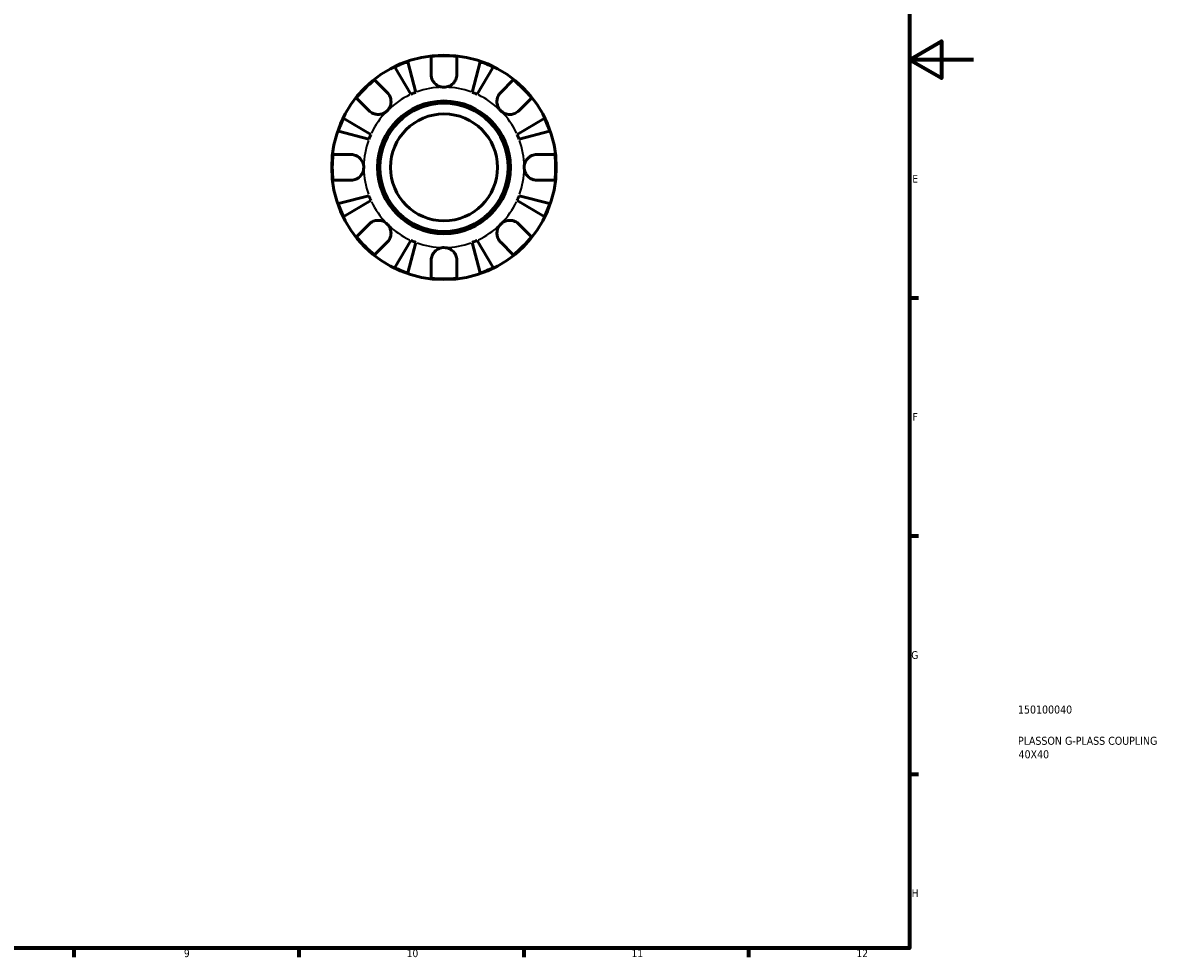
# Model space of a CAD drawing. Header units: millimetres. Extents: x -74 to 902, y -35 to 594.
# Tile 5 of 6: x 545 to 902, y 17 to 308. Entities that reach past the tile are written whole.
import ezdxf

# ---------------------------------------------------------------- set-up
doc = ezdxf.new("R2010")
doc.units = ezdxf.units.MM
for name, color, linetype, lineweight in [('Border (ANSI)', 7, 'Continuous', 70), ('Title (ISO)', 7, 'Continuous', 50), ('Visible (ANSI)', 7, 'Continuous', 50), ('Visible Narrow (ANSI)', 7, 'Continuous', 35)]:
    doc.layers.add(name, color=color, linetype=linetype, lineweight=lineweight)
doc.styles.add('Note Text (ANSI)', font='tahoma.ttf')
doc.styles.add('Note Text (ISO)', font='tahoma.ttf')

# ---------------------------------------------------------------- blocks, each defined once
blk = doc.blocks.new('Borders Default Border')
at = {"layer": 'Border (ANSI)'}
for p, q in [((821, 222.75), (823.8, 222.75)), ((821, 148.5), (823.8, 148.5)), ((821, 74.25), (823.8, 74.25)), ((560.67, 20), (560.67, 17.2)), ((630.75, 20), (630.75, 17.2)), ((700.83, 20), (700.83, 17.2)), ((770.92, 20), (770.92, 17.2))]:
    blk.add_line(p, q, dxfattribs=at)
at = {"layer": 'Border (ANSI)', "flags": 128}
for points in [[(20, 20), (20, 574), (821, 574), (821, 20), (20, 20)], [(841, 297), (821, 297), (831, 302.77), (831, 291.23), (821, 297)]]:
    blk.add_lwpolyline(points, dxfattribs=at)
at = {"layer": 'Border (ANSI)', "color": 5, "true_color": 0x0000ff, "char_height": 2.4, "attachment_point": 7, "style": 'Note Text (ANSI)'}
for s, insert in [('E', (821.91, 258.68)), ('F', (821.98, 184.43)), ('G', (821.6, 110.13)), ('H', (821.73, 35.93)), ('9', (594.92, 17.15)), ('10', (664.35, 17.15)), ('11', (734.43, 17.2)), ('12', (804.52, 17.2))]:
    blk.add_mtext(s, dxfattribs=dict(at, insert=insert))
blk = doc.blocks.new('Title Blocks ISO')
at = {"layer": 'Title (ISO)', "color": 232, "true_color": 0xca0064, "style": 'Note Text (ISO)'}
for tag, p in [('PART_NUMBER_001', (33.84, 73.14)), ('DESCRIPTION_001', (33.84, 63.4)), ('DESCRIPTION_002', (34.02, 59.18))]:
    blk.add_attdef(tag, p, '', height=2.5, dxfattribs=at)

msp = doc.modelspace()

# ---------------------------------------------------------------- linework, layer by layer
at = {"layer": 'Visible (ANSI)'}
for p, q in [((671.97, 292.43), (671.97, 297.99)), ((679.97, 297.99), (679.97, 292.43)), ((665.67, 286.21), (660.67, 294.68)), ((664.68, 296.34), (667.15, 286.82)), ((684.79, 286.82), (687.26, 296.34)), ((691.26, 294.68), (686.27, 286.21)), ((654.36, 290.7), (658.29, 286.76)), ((693.65, 286.76), (697.58, 290.7)), ((652.63, 281.11), (648.7, 285.04)), ((703.24, 285.04), (699.3, 281.11)), ((644.71, 278.72), (653.19, 273.73)), ((698.75, 273.73), (707.23, 278.72)), ((652.58, 272.25), (643.05, 274.71)), ((708.89, 274.71), (699.36, 272.25)), ((641.4, 267.43), (646.97, 267.43)), ((704.97, 267.43), (710.54, 267.43)), ((646.97, 259.43), (641.4, 259.43)), ((710.54, 259.43), (704.97, 259.43)), ((643.05, 252.14), (652.58, 254.6)), ((699.36, 254.6), (708.89, 252.14)), ((653.19, 253.13), (644.71, 248.13)), ((707.23, 248.13), (698.75, 253.13)), ((648.7, 241.81), (652.63, 245.75)), ((699.3, 245.75), (703.24, 241.81)), ((658.29, 240.09), (654.36, 236.16)), ((660.67, 232.17), (665.67, 240.65)), ((667.15, 240.04), (664.68, 230.51)), ((687.26, 230.51), (684.79, 240.04)), ((686.27, 240.65), (691.26, 232.17)), ((697.58, 236.16), (693.65, 240.09)), ((671.97, 228.86), (671.97, 234.43)), ((679.97, 234.43), (679.97, 228.86))]:
    msp.add_line(p, q, dxfattribs=at)
for radius in [35, 20.7, 20, 16.67]:
    msp.add_circle((675.97, 263.43), radius, dxfattribs=at)
for radius, start, end in [(34.8, 83.3993, 96.6007), (34.8, 108.9259, 116.0741), (34.8, 63.9259, 71.0741), (34.8, 128.3993, 141.6007), (34.8, 38.3993, 51.6007), (25, 110.6662, 114.3338), (25, 65.6662, 69.3338), (34.8, 153.9259, 161.0741), (34.8, 18.9259, 26.0741), (25, 155.6662, 159.3338), (25, 20.6662, 24.3338), (34.8, 173.3993, 186.6007), (34.8, 353.3993, 6.6007), (25, 200.6662, 204.3338), (25, 335.6662, 339.3338), (34.8, 198.9259, 206.0741), (34.8, 333.9259, 341.0741), (34.8, 218.3993, 231.6007), (25, 245.6662, 249.3338), (25, 290.6662, 294.3338), (34.8, 308.3993, 321.6007), (34.8, 243.9259, 251.0741), (34.8, 288.9259, 296.0741), (34.8, 263.3993, 276.6007)]:
    msp.add_arc((675.97, 263.43), radius, start, end, dxfattribs=at)
for points, knots in [([(675.97, 288.43), (675.65, 288.43), (675.33, 288.47), (674.69, 288.62), (674.37, 288.74), (673.62, 289.15), (673.23, 289.47), (672.65, 290.16), (672.46, 290.48), (672.16, 291.15), (672.06, 291.5), (671.98, 292.04), (671.97, 292.24), (671.97, 292.43)], [0, 0, 0, 0, 0.0959562, 0.0959562, 0.1976268, 0.1976268, 0.3515483, 0.3515483, 0.467261, 0.467261, 0.5806544, 0.5806544, 0.6440676, 0.6440676, 0.6440676, 0.6440676]), ([(679.97, 292.43), (679.97, 292.13), (679.94, 291.84), (679.79, 291.2), (679.67, 290.87), (679.31, 290.2), (679.07, 289.87), (678.42, 289.22), (677.99, 288.94), (677.02, 288.53), (676.5, 288.43), (675.97, 288.43)], [-0.6444092, -0.6444092, -0.6444092, -0.6444092, -0.5472729, -0.5472729, -0.43651, -0.43651, -0.3141355, -0.3141355, -0.1587941, -0.1587941, 0, 0, 0, 0]), ([(658.29, 286.76), (658.38, 286.67), (658.46, 286.58), (658.71, 286.29), (658.85, 286.07), (659.11, 285.6), (659.22, 285.34), (659.41, 284.68), (659.47, 284.28), (659.46, 283.37), (659.35, 282.88), (658.96, 281.92), (658.67, 281.48), (658.29, 281.11)], [-0.644345, -0.644345, -0.644345, -0.644345, -0.6030859, -0.6030859, -0.5200799, -0.5200799, -0.4327391, -0.4327391, -0.3100066, -0.3100066, -0.15869, -0.15869, 0, 0, 0, 0]), ([(693.65, 281.11), (693.44, 281.31), (693.25, 281.55), (692.93, 282.06), (692.79, 282.35), (692.55, 283.06), (692.48, 283.49), (692.47, 284.33), (692.54, 284.74), (692.74, 285.39), (692.85, 285.64), (693.11, 286.11), (693.26, 286.33), (693.5, 286.61), (693.57, 286.69), (693.65, 286.76)], [0, 0, 0, 0, 0.0888491, 0.0888491, 0.1837965, 0.1837965, 0.314197, 0.314197, 0.4378467, 0.4378467, 0.5241128, 0.5241128, 0.6076526, 0.6076526, 0.6434969, 0.6434969, 0.6434969, 0.6434969]), ([(658.29, 281.11), (658.08, 280.9), (657.85, 280.71), (657.33, 280.38), (657.05, 280.25), (656.34, 280.01), (655.9, 279.93), (655.06, 279.93), (654.66, 279.99), (654.01, 280.2), (653.75, 280.31), (653.28, 280.57), (653.07, 280.72), (652.79, 280.95), (652.71, 281.03), (652.63, 281.11)], [0, 0, 0, 0, 0.0888491, 0.0888491, 0.1837965, 0.1837965, 0.314197, 0.314197, 0.4378467, 0.4378467, 0.5241128, 0.5241128, 0.6076526, 0.6076526, 0.6434969, 0.6434969, 0.6434969, 0.6434969]), ([(699.3, 281.11), (699.22, 281.02), (699.12, 280.93), (698.83, 280.69), (698.61, 280.54), (698.14, 280.29), (697.88, 280.18), (697.23, 279.98), (696.82, 279.93), (695.92, 279.94), (695.42, 280.04), (694.47, 280.44), (694.02, 280.73), (693.65, 281.11)], [-0.644345, -0.644345, -0.644345, -0.644345, -0.6030859, -0.6030859, -0.5200799, -0.5200799, -0.4327391, -0.4327391, -0.3100066, -0.3100066, -0.15869, -0.15869, 0, 0, 0, 0]), ([(646.97, 267.43), (647.12, 267.43), (647.26, 267.42), (647.65, 267.38), (647.89, 267.33), (648.38, 267.18), (648.63, 267.08), (649.23, 266.75), (649.56, 266.51), (650.19, 265.85), (650.47, 265.43), (650.86, 264.48), (650.97, 263.96), (650.97, 263.43)], [-0.6400853, -0.6400853, -0.6400853, -0.6400853, -0.5922218, -0.5922218, -0.5159504, -0.5159504, -0.4323561, -0.4323561, -0.3086303, -0.3086303, -0.1584496, -0.1584496, 0, 0, 0, 0]), ([(700.97, 263.43), (700.97, 263.77), (701.01, 264.1), (701.19, 264.79), (701.33, 265.13), (701.78, 265.9), (702.12, 266.28), (702.8, 266.8), (703.09, 266.98), (703.63, 267.21), (703.87, 267.28), (704.35, 267.39), (704.6, 267.42), (704.89, 267.43), (704.93, 267.43), (704.97, 267.43)], [-2.7780414, -2.7780414, -2.7780414, -2.7780414, -2.6767215, -2.6767215, -2.5655813, -2.5655813, -2.4096011, -2.4096011, -2.3051939, -2.3051939, -2.2261755, -2.2261755, -2.1445049, -2.1445049, -2.1308178, -2.1308178, -2.1308178, -2.1308178]), ([(650.97, 263.43), (650.97, 263.09), (650.93, 262.75), (650.75, 262.07), (650.61, 261.72), (650.16, 260.96), (649.82, 260.57), (649.14, 260.05), (648.85, 259.88), (648.31, 259.65), (648.07, 259.57), (647.58, 259.47), (647.34, 259.44), (647.05, 259.43), (647.01, 259.43), (646.97, 259.43)], [-2.7780414, -2.7780414, -2.7780414, -2.7780414, -2.6767215, -2.6767215, -2.5655813, -2.5655813, -2.4096011, -2.4096011, -2.3051939, -2.3051939, -2.2261755, -2.2261755, -2.1445049, -2.1445049, -2.1308178, -2.1308178, -2.1308178, -2.1308178]), ([(704.97, 259.43), (704.82, 259.43), (704.67, 259.44), (704.29, 259.48), (704.05, 259.53), (703.56, 259.67), (703.31, 259.78), (702.71, 260.1), (702.38, 260.35), (701.75, 261), (701.47, 261.43), (701.07, 262.38), (700.97, 262.9), (700.97, 263.43)], [-0.6400853, -0.6400853, -0.6400853, -0.6400853, -0.5922218, -0.5922218, -0.5159504, -0.5159504, -0.4323561, -0.4323561, -0.3086303, -0.3086303, -0.1584496, -0.1584496, 0, 0, 0, 0]), ([(652.63, 245.75), (652.72, 245.84), (652.82, 245.92), (653.11, 246.17), (653.32, 246.31), (653.8, 246.57), (654.06, 246.68), (654.71, 246.87), (655.11, 246.93), (656.02, 246.91), (656.52, 246.81), (657.47, 246.42), (657.92, 246.12), (658.29, 245.75)], [-0.644345, -0.644345, -0.644345, -0.644345, -0.6030859, -0.6030859, -0.5200799, -0.5200799, -0.4327391, -0.4327391, -0.3100066, -0.3100066, -0.15869, -0.15869, 0, 0, 0, 0]), ([(693.65, 245.75), (693.86, 245.96), (694.09, 246.14), (694.61, 246.47), (694.89, 246.61), (695.6, 246.85), (696.03, 246.92), (696.88, 246.92), (697.28, 246.86), (697.93, 246.66), (698.19, 246.55), (698.65, 246.29), (698.87, 246.14), (699.15, 245.9), (699.23, 245.83), (699.3, 245.75)], [0, 0, 0, 0, 0.0888491, 0.0888491, 0.1837965, 0.1837965, 0.314197, 0.314197, 0.4378467, 0.4378467, 0.5241128, 0.5241128, 0.6076526, 0.6076526, 0.6434969, 0.6434969, 0.6434969, 0.6434969]), ([(658.29, 245.75), (658.5, 245.54), (658.69, 245.31), (659.01, 244.79), (659.15, 244.5), (659.39, 243.79), (659.46, 243.36), (659.46, 242.52), (659.4, 242.12), (659.2, 241.47), (659.09, 241.21), (658.83, 240.74), (658.68, 240.53), (658.44, 240.25), (658.37, 240.17), (658.29, 240.09)], [0, 0, 0, 0, 0.0888491, 0.0888491, 0.1837965, 0.1837965, 0.314197, 0.314197, 0.4378467, 0.4378467, 0.5241128, 0.5241128, 0.6076526, 0.6076526, 0.6434969, 0.6434969, 0.6434969, 0.6434969]), ([(693.65, 240.09), (693.56, 240.18), (693.47, 240.27), (693.23, 240.57), (693.09, 240.78), (692.83, 241.26), (692.72, 241.52), (692.53, 242.17), (692.47, 242.57), (692.48, 243.48), (692.58, 243.98), (692.98, 244.93), (693.27, 245.38), (693.65, 245.75)], [-0.644345, -0.644345, -0.644345, -0.644345, -0.6030859, -0.6030859, -0.5200799, -0.5200799, -0.4327391, -0.4327391, -0.3100066, -0.3100066, -0.15869, -0.15869, 0, 0, 0, 0]), ([(671.97, 234.43), (671.97, 234.57), (671.98, 234.72), (672.02, 235.11), (672.07, 235.34), (672.22, 235.84), (672.32, 236.09), (672.64, 236.68), (672.89, 237.01), (673.55, 237.65), (673.97, 237.93), (674.92, 238.32), (675.44, 238.43), (675.97, 238.43)], [-0.6400853, -0.6400853, -0.6400853, -0.6400853, -0.5922218, -0.5922218, -0.5159504, -0.5159504, -0.4323561, -0.4323561, -0.3086303, -0.3086303, -0.1584496, -0.1584496, 0, 0, 0, 0]), ([(675.97, 238.43), (676.31, 238.43), (676.64, 238.38), (677.33, 238.21), (677.67, 238.07), (678.44, 237.62), (678.83, 237.27), (679.35, 236.6), (679.52, 236.3), (679.75, 235.77), (679.82, 235.53), (679.93, 235.04), (679.96, 234.79), (679.97, 234.51), (679.97, 234.47), (679.97, 234.43)], [-2.7780414, -2.7780414, -2.7780414, -2.7780414, -2.6767215, -2.6767215, -2.5655813, -2.5655813, -2.4096011, -2.4096011, -2.3051939, -2.3051939, -2.2261755, -2.2261755, -2.1445049, -2.1445049, -2.1308178, -2.1308178, -2.1308178, -2.1308178])]:
    msp.add_open_spline(points, degree=3, knots=knots, dxfattribs=at)
at = {"layer": 'Visible Narrow (ANSI)'}
for start, end in [(115.3671, 133.9667), (91.0333, 109.6329), (70.3671, 88.9667), (46.0333, 64.6329), (136.0333, 154.6329), (25.3671, 43.9667), (160.3671, 178.9667), (1.0333, 19.6329), (181.0333, 199.6329), (340.3671, 358.9667), (205.3671, 223.9667), (316.0333, 334.6329), (226.0333, 244.6329), (295.3671, 313.9667), (250.3671, 268.9667), (271.0333, 289.6329)]:
    msp.add_arc((675.97, 263.43), 25, start, end, dxfattribs=at)

# ---------------------------------------------------------------- block references
msp.add_blockref('Borders Default Border', (0, 0))
msp.add_blockref('Title Blocks ISO', (821, 20)).add_auto_attribs({'PART_NUMBER_001': '150100040', 'DESCRIPTION_001': 'PLASSON G-PLASS COUPLING', 'DESCRIPTION_002': '40X40'})

doc.saveas('drawing.dxf')
